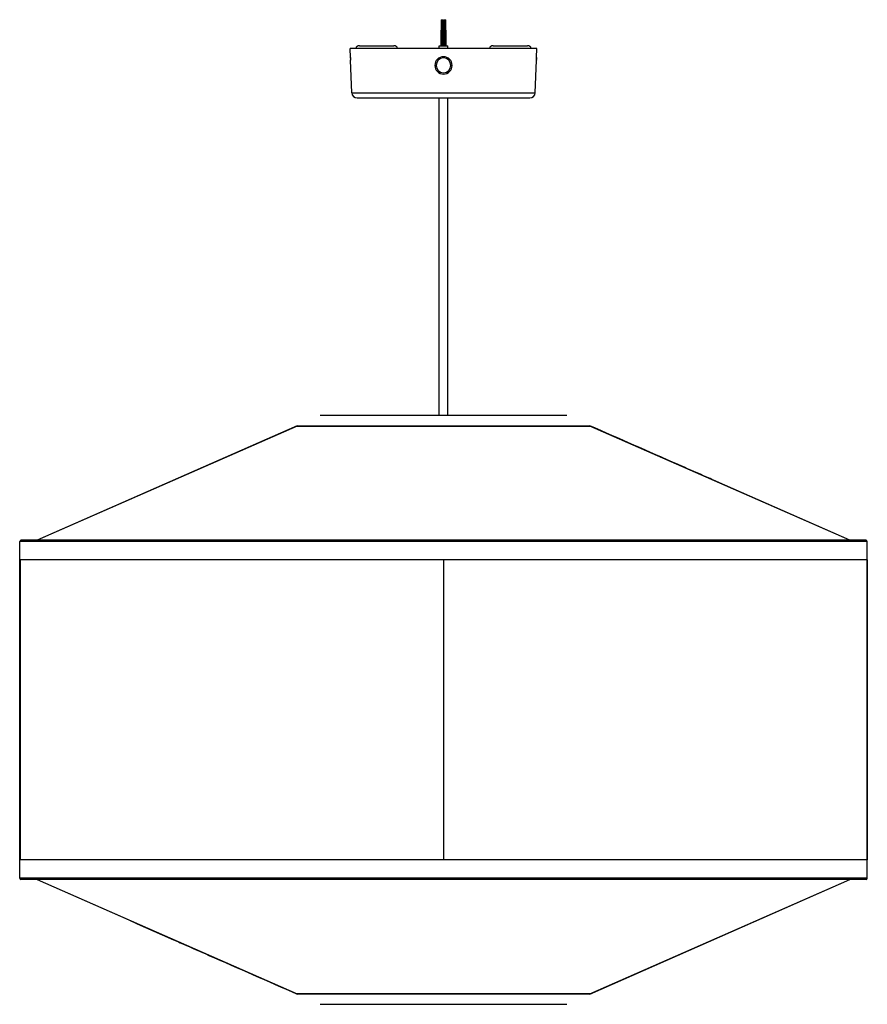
# Model space of a CAD drawing. Header units: millimetres. Extents: x -325 to 325, y -285 to 470.
import ezdxf

# ---------------------------------------------------------------- set-up
doc = ezdxf.new("R2010")
doc.units = ezdxf.units.MM

msp = doc.modelspace()

# ---------------------------------------------------------------- linework, layer by layer
at = {"color": 7, "linetype": 'Continuous', "lineweight": 25}
for p, q in [((-1.9, 470), (-1.9, 462)), ((-1.9, 470), (-0.3, 470)), ((-1.1, 450), (-1.1, 470)), ((-0.3, 462), (-0.3, 470)), ((0.3, 470), (0.3, 462)), ((0.3, 470), (1.9, 470)), ((1.1, 450), (1.1, 470)), ((1.9, 462), (1.9, 470)), ((-2.1, 462), (-2.1, 450)), ((-2.1, 462), (-0.1, 462)), ((-0.1, 450), (-0.1, 462)), ((0.1, 462), (0.1, 450)), ((0.1, 462), (2.1, 462)), ((2.1, 450), (2.1, 462)), ((-71.26, 441), (-71.5, 448)), ((71.5, 448), (-71.5, 448)), ((-64.5, 450), (-38, 450)), ((-3.25, 448), (-3.25, 450)), ((-3.25, 450), (3.25, 450)), ((3.25, 448), (3.25, 450)), ((38, 450), (64.5, 450)), ((71.26, 441), (71.5, 448)), ((-70.31, 413.86), (-71.19, 439)), ((70.31, 413.86), (71.19, 439)), ((-6.65, 435), (-5.65, 435)), ((6.65, 435), (5.65, 435)), ((-70.31, 413.86), (70.31, 413.86)), ((-66.31, 410), (66.31, 410)), ((-3.25, 166.6), (-3.25, 410)), ((3.25, 166.6), (3.25, 410)), ((94.69, 166.6), (-94.69, 166.6)), ((-112.25, 158.77), (-311.65, 71)), ((-112.25, 158.55), (-311.62, 71)), ((-112.25, 158.77), (112.25, 158.77)), ((-112.25, 158.77), (-112.25, 158.55)), ((-112.25, 158.55), (112.25, 158.55)), ((112.25, 158.77), (112.25, 158.55)), ((311.62, 71), (112.25, 158.55)), ((-325, -188), (-325, 70)), ((325, 70), (-325, 70)), ((324, 71), (-324, 71)), ((325, -188), (325, 70)), ((324.91, 56), (-324.91, 56)), ((-324.91, 56), (-324.91, -174)), ((-324.71, 56), (-324.71, -174)), ((0, 56), (0, -174)), ((324.71, 56), (324.71, -174)), ((324.91, 56), (324.91, -174)), ((324.91, -174), (-324.91, -174)), ((325, -188), (-325, -188)), ((324, -189), (-324, -189)), ((-311.62, -189), (-112.25, -276.55)), ((112.25, -276.55), (311.62, -189)), ((112.25, -276.77), (311.65, -189)), ((112.25, -276.55), (-112.25, -276.55)), ((-112.25, -276.77), (-112.25, -276.55)), ((112.25, -276.77), (-112.25, -276.77)), ((112.25, -276.77), (112.25, -276.55)), ((-94.69, -284.6), (94.69, -284.6))]:
    msp.add_line(p, q, dxfattribs=at)
for centre, radius, start, end in [((-64.5, 447), 3, 90, 160.52878), ((-38, 447), 3, 19.47122, 90), ((38, 447), 3, 90, 160.52878), ((64.5, 447), 3, 19.47122, 90), ((0, 435), 6.65, 0, 180), ((0, 435), 5.65, 0, 180), ((0, 435), 6.65, 180, 0), ((0, 435), 5.65, 180, 0), ((-66.31, 414), 4, 182, 270), ((66.31, 414), 4, 270, 358), ((-324, 70), 1, 90, 180), ((324, 70), 1, 360, 90), ((-324, -188), 1, 180, 270), ((324, -188), 1, 270, 0)]:
    msp.add_arc(centre, radius, start, end, dxfattribs=at)
for points, knots in [([(-71.26, 441), (-71.25, 440.98), (-71.25, 440.95), (-71.24, 440.72), (-71.23, 440.39), (-71.21, 440.01), (-71.2, 439.62), (-71.19, 439.28), (-71.19, 439.09), (-71.19, 439.01), (-71.19, 439), (-71.19, 439)], [0, 0, 0, 0, 0.125109, 0.250632, 0.374121, 0.497613, 0.621162, 0.745245, 0.873073, 0.936341, 1, 1, 1, 1]), ([(-71.24, 440.57), (-71.24, 440.61), (-71.24, 440.77), (-71.25, 440.91), (-71.26, 440.99), (-71.26, 441), (-71.26, 441)], [0, 0, 0, 0, 0.160892, 0.582093, 0.790367, 1, 1, 1, 1]), ([(-71.19, 439), (-71.19, 439.01), (-71.19, 439.01), (-71.19, 439.11), (-71.19, 439.13)], [0, 0, 0, 0, 0.80236, 1, 1, 1, 1]), ([(71.19, 439), (71.19, 439), (71.19, 439.01), (71.19, 439.09), (71.19, 439.28), (71.2, 439.62), (71.21, 440.01), (71.23, 440.39), (71.24, 440.72), (71.25, 440.95), (71.25, 440.98), (71.26, 441)], [0, 0, 0, 0, 0.063652, 0.126905, 0.254749, 0.378777, 0.502384, 0.625792, 0.749395, 0.874814, 1, 1, 1, 1]), ([(71.19, 439.14), (71.19, 439.12), (71.19, 439.02), (71.19, 439.01), (71.19, 439)], [0, 0, 0, 0, 0.233262, 1, 1, 1, 1]), ([(71.26, 441), (71.26, 441), (71.26, 440.99), (71.25, 440.91), (71.24, 440.72), (71.23, 440.38), (71.21, 439.99), (71.21, 439.74), (71.2, 439.62)], [0, 0, 0, 0, 0.1019725, 0.203356, 0.4082533, 0.607199, 0.8052405, 1, 1, 1, 1]), ([(311.67, 71), (277.6, 86.03), (240.18, 102.53), (196.24, 121.89), (163.83, 136.12), (134.78, 148.87), (112.25, 158.77)], [0, 0, 0, 0, 0.512726, 0.5631296, 0.6611431, 1, 1, 1, 1]), ([(-311.67, -189), (-277.6, -204.03), (-240.18, -220.53), (-196.24, -239.89), (-163.83, -254.12), (-134.78, -266.87), (-112.25, -276.77)], [0, 0, 0, 0, 0.512726, 0.5631296, 0.6611431, 1, 1, 1, 1])]:
    msp.add_open_spline(points, degree=3, knots=knots, dxfattribs=at)

doc.saveas('drawing.dxf')
